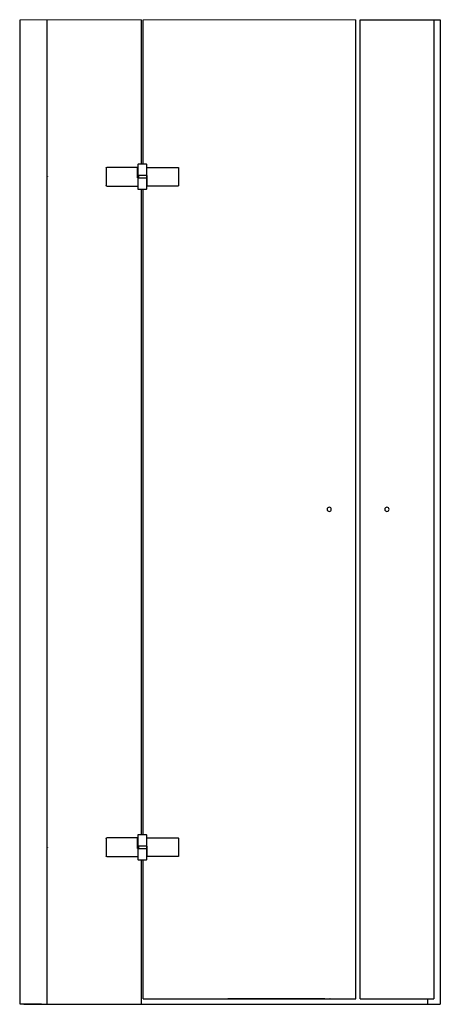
# Model space of a CAD drawing. Header units: millimetres. Extents: x 5080.74 to 5081.53, y 3322.12 to 3323.97.
import ezdxf

# ---------------------------------------------------------------- set-up
doc = ezdxf.new("R2010")
doc.units = ezdxf.units.MM
doc.layers.add('SANINDUSA', color=3, linetype='Continuous')

msp = doc.modelspace()

# ---------------------------------------------------------------- linework, layer by layer
at = {"layer": 'SANINDUSA', "linetype": 'Continuous', "lineweight": 0}
for p, q in [((5080.9672, 3323.965), (5080.7392, 3323.965)), ((5080.9702, 3323.965), (5081.3698, 3323.965))]:
    msp.add_line(p, q, dxfattribs=at)
at = {"layer": 'SANINDUSA'}
for points in [[(5080.7392, 3322.1152), (5080.7392, 3322.1152), (5080.7392, 3323.965), (5080.7392, 3323.965)], [(5080.7901, 3322.1152), (5080.7901, 3322.1152), (5080.7901, 3323.965), (5080.7901, 3323.965)], [(5080.9672, 3323.6941), (5080.9672, 3323.6941), (5080.9672, 3323.965), (5080.9672, 3323.965)], [(5080.9702, 3323.6941), (5080.9702, 3323.6941), (5080.9702, 3323.965), (5080.9702, 3323.965)], [(5081.3698, 3322.1252), (5081.3698, 3322.1252), (5081.3698, 3323.965), (5081.3698, 3323.965)], [(5081.3783, 3322.1252), (5081.3783, 3322.1252), (5081.3783, 3323.965), (5081.3783, 3323.965)], [(5081.3783, 3323.965), (5081.3783, 3323.965), (5081.5285, 3323.965), (5081.5285, 3323.965)], [(5081.5165, 3323.965), (5081.5165, 3323.965), (5081.5165, 3322.1252), (5081.5165, 3322.1252)], [(5081.5285, 3323.965), (5081.5285, 3323.965), (5081.5285, 3322.1152), (5081.5285, 3322.1152)], [(5080.9007, 3323.6866), (5080.9007, 3323.6871), (5080.9011, 3323.6876), (5080.9017, 3323.6876)], [(5080.9007, 3323.6866), (5080.9007, 3323.6866), (5080.9007, 3323.6536), (5080.9007, 3323.6536)], [(5080.9598, 3323.6876), (5080.9598, 3323.6876), (5080.9017, 3323.6876), (5080.9017, 3323.6876)], [(5080.9598, 3323.6681), (5080.9598, 3323.6681), (5080.9598, 3323.6876), (5080.9598, 3323.6876)], [(5080.9607, 3323.6931), (5080.9607, 3323.6936), (5080.9611, 3323.6941), (5080.9617, 3323.6941)], [(5080.9607, 3323.6721), (5080.9607, 3323.6721), (5080.9607, 3323.6931), (5080.9607, 3323.6931)], [(5080.9617, 3323.6941), (5080.9617, 3323.6941), (5080.9757, 3323.6941), (5080.9757, 3323.6941)], [(5080.9767, 3323.6931), (5080.9767, 3323.6931), (5080.9767, 3323.6876), (5080.9767, 3323.6876)], [(5080.9767, 3323.6876), (5080.9767, 3323.6876), (5080.9767, 3323.6721), (5080.9767, 3323.6721)], [(5080.9767, 3323.6876), (5080.9767, 3323.6876), (5081.0357, 3323.6876), (5081.0357, 3323.6876)], [(5081.0357, 3323.6876), (5081.0362, 3323.6876), (5081.0367, 3323.6871), (5081.0367, 3323.6866)], [(5081.0367, 3323.6866), (5081.0367, 3323.6866), (5081.0367, 3323.6536), (5081.0367, 3323.6536)], [(5080.9607, 3323.6681), (5080.9607, 3323.6681), (5080.9598, 3323.6681), (5080.9598, 3323.6681)], [(5080.9776, 3323.6721), (5080.9776, 3323.6721), (5080.9607, 3323.6721), (5080.9607, 3323.6721)], [(5080.9607, 3323.6471), (5080.9607, 3323.6471), (5080.9607, 3323.6681), (5080.9607, 3323.6681)], [(5080.9607, 3323.6681), (5080.9607, 3323.6681), (5080.9767, 3323.6681), (5080.9767, 3323.6681)], [(5080.9612, 3323.6721), (5080.9612, 3323.6721), (5080.9612, 3323.6681), (5080.9612, 3323.6681)], [(5080.9762, 3323.6721), (5080.9762, 3323.6721), (5080.9762, 3323.6681), (5080.9762, 3323.6681)], [(5080.9767, 3323.6681), (5080.9767, 3323.6681), (5080.9767, 3323.6471), (5080.9767, 3323.6471)], [(5080.9776, 3323.6526), (5080.9776, 3323.6526), (5080.9776, 3323.6721), (5080.9776, 3323.6721)], [(5080.9017, 3323.6526), (5080.9011, 3323.6526), (5080.9007, 3323.653), (5080.9007, 3323.6536)], [(5080.9017, 3323.6526), (5080.9017, 3323.6526), (5080.9607, 3323.6526), (5080.9607, 3323.6526)], [(5080.9617, 3323.6461), (5080.9611, 3323.6461), (5080.9607, 3323.6465), (5080.9607, 3323.6471)], [(5080.9757, 3323.6461), (5080.9757, 3323.6461), (5080.9617, 3323.6461), (5080.9617, 3323.6461)], [(5080.9672, 3322.4341), (5080.9672, 3322.4341), (5080.9672, 3323.6461), (5080.9672, 3323.6461)], [(5080.9702, 3322.4341), (5080.9702, 3322.4341), (5080.9702, 3323.6461), (5080.9702, 3323.6461)], [(5081.0357, 3323.6526), (5081.0357, 3323.6526), (5080.9776, 3323.6526), (5080.9776, 3323.6526)], [(5080.9007, 3322.4266), (5080.9007, 3322.4272), (5080.9011, 3322.4276), (5080.9017, 3322.4276)], [(5080.9007, 3322.4266), (5080.9007, 3322.4266), (5080.9007, 3322.3936), (5080.9007, 3322.3936)], [(5080.9598, 3322.4276), (5080.9598, 3322.4276), (5080.9017, 3322.4276), (5080.9017, 3322.4276)], [(5080.9598, 3322.4081), (5080.9598, 3322.4081), (5080.9598, 3322.4276), (5080.9598, 3322.4276)], [(5080.9607, 3322.4331), (5080.9607, 3322.4337), (5080.9611, 3322.4341), (5080.9617, 3322.4341)], [(5080.9607, 3322.4121), (5080.9607, 3322.4121), (5080.9607, 3322.4331), (5080.9607, 3322.4331)], [(5080.9617, 3322.4341), (5080.9617, 3322.4341), (5080.9757, 3322.4341), (5080.9757, 3322.4341)], [(5080.9767, 3322.4331), (5080.9767, 3322.4331), (5080.9767, 3322.4276), (5080.9767, 3322.4276)], [(5080.9767, 3322.4276), (5080.9767, 3322.4276), (5081.0357, 3322.4276), (5081.0357, 3322.4276)], [(5080.9767, 3322.4276), (5080.9767, 3322.4276), (5080.9767, 3322.4121), (5080.9767, 3322.4121)], [(5081.0357, 3322.4276), (5081.0362, 3322.4276), (5081.0367, 3322.4272), (5081.0367, 3322.4266)], [(5081.0367, 3322.4266), (5081.0367, 3322.4266), (5081.0367, 3322.3936), (5081.0367, 3322.3936)], [(5080.7392, 3322.1152), (5080.7392, 3322.1152), (5080.7392, 3322.4063), (5080.7392, 3322.4063)], [(5080.9607, 3322.4081), (5080.9607, 3322.4081), (5080.9598, 3322.4081), (5080.9598, 3322.4081)], [(5080.9776, 3322.4121), (5080.9776, 3322.4121), (5080.9607, 3322.4121), (5080.9607, 3322.4121)], [(5080.9607, 3322.3871), (5080.9607, 3322.3871), (5080.9607, 3322.4081), (5080.9607, 3322.4081)], [(5080.9607, 3322.4081), (5080.9607, 3322.4081), (5080.9767, 3322.4081), (5080.9767, 3322.4081)], [(5080.9612, 3322.4121), (5080.9612, 3322.4121), (5080.9612, 3322.4081), (5080.9612, 3322.4081)], [(5080.9762, 3322.4121), (5080.9762, 3322.4121), (5080.9762, 3322.4081), (5080.9762, 3322.4081)], [(5080.9767, 3322.4081), (5080.9767, 3322.4081), (5080.9767, 3322.3871), (5080.9767, 3322.3871)], [(5080.9776, 3322.3926), (5080.9776, 3322.3926), (5080.9776, 3322.4121), (5080.9776, 3322.4121)], [(5080.9017, 3322.3926), (5080.9011, 3322.3926), (5080.9007, 3322.3931), (5080.9007, 3322.3936)], [(5080.9017, 3322.3926), (5080.9017, 3322.3926), (5080.9607, 3322.3926), (5080.9607, 3322.3926)], [(5080.9617, 3322.3861), (5080.9611, 3322.3861), (5080.9607, 3322.3866), (5080.9607, 3322.3871)], [(5081.0357, 3322.3926), (5081.0357, 3322.3926), (5080.9776, 3322.3926), (5080.9776, 3322.3926)], [(5080.9757, 3322.3861), (5080.9757, 3322.3861), (5080.9617, 3322.3861), (5080.9617, 3322.3861)], [(5080.9672, 3322.1152), (5080.9672, 3322.1152), (5080.9672, 3322.3861), (5080.9672, 3322.3861)], [(5080.9702, 3322.1252), (5080.9702, 3322.1252), (5080.9702, 3322.3861), (5080.9702, 3322.3861)], [(5080.7792, 3322.1152), (5080.7792, 3322.1152), (5080.7392, 3322.1152), (5080.7392, 3322.1152)], [(5080.7461, 3322.1152), (5080.7461, 3322.1152), (5081.5285, 3322.1152), (5081.5285, 3322.1152)], [(5080.9702, 3322.1252), (5080.9702, 3322.1252), (5081.3698, 3322.1252), (5081.3698, 3322.1252)], [(5081.3114, 3322.1252), (5081.3114, 3322.1252), (5081.1295, 3322.1252), (5081.1295, 3322.1252)], [(5081.3783, 3322.1252), (5081.3783, 3322.1252), (5081.5165, 3322.1252), (5081.5165, 3322.1252)], [(5081.5045, 3322.1252), (5081.5045, 3322.1252), (5081.5045, 3322.1152), (5081.5045, 3322.1152)]]:
    msp.add_open_spline(points, degree=3, dxfattribs=at)
for points, knots in [([(5081.5284, 3323.965), (5081.5284, 3323.9651), (5081.5285, 3323.9651), (5081.5285, 3323.9651), (5081.5285, 3323.9651), (5081.5286, 3323.9651), (5081.5286, 3323.9651), (5081.5286, 3323.965), (5081.5286, 3323.965), (5081.5286, 3323.965), (5081.5286, 3323.9649), (5081.5285, 3323.9649), (5081.5285, 3323.9649), (5081.5285, 3323.9649), (5081.5284, 3323.965), (5081.5284, 3323.965)], [0, 0, 0, 0, 0.25, 0.25, 0.25, 0.25, 0.5, 0.5, 0.5, 0.5, 0.75, 0.75, 0.75, 0.75, 1, 1, 1, 1]), ([(5080.9757, 3323.6941), (5080.9759, 3323.6941), (5080.9762, 3323.694), (5080.9764, 3323.6938), (5080.9764, 3323.6938), (5080.9766, 3323.6936), (5080.9767, 3323.6933), (5080.9767, 3323.6931)], [0, 0, 0, 0, 0.5, 0.5, 0.5, 0.5, 1, 1, 1, 1]), ([(5080.7904, 3323.6701), (5080.7904, 3323.6701), (5080.7904, 3323.6702), (5080.7905, 3323.6702), (5080.7905, 3323.6702), (5080.7905, 3323.6702), (5080.7906, 3323.6701), (5080.7906, 3323.6701), (5080.7906, 3323.6701), (5080.7906, 3323.67), (5080.7905, 3323.67), (5080.7905, 3323.67), (5080.7905, 3323.67), (5080.7904, 3323.67), (5080.7904, 3323.67), (5080.7904, 3323.6701)], [0, 0, 0, 0, 0.25, 0.25, 0.25, 0.25, 0.5, 0.5, 0.5, 0.5, 0.75, 0.75, 0.75, 0.75, 1, 1, 1, 1]), ([(5080.9767, 3323.6471), (5080.9767, 3323.6468), (5080.9766, 3323.6465), (5080.9764, 3323.6464), (5080.9764, 3323.6464), (5080.9762, 3323.6462), (5080.9759, 3323.6461), (5080.9757, 3323.6461)], [0, 0, 0, 0, 0.5, 0.5, 0.5, 0.5, 1, 1, 1, 1]), ([(5081.0367, 3323.6536), (5081.0367, 3323.6533), (5081.0366, 3323.653), (5081.0364, 3323.6529), (5081.0364, 3323.6529), (5081.0362, 3323.6527), (5081.0359, 3323.6526), (5081.0357, 3323.6526)], [0, 0, 0, 0, 0.5, 0.5, 0.5, 0.5, 1, 1, 1, 1]), ([(5081.3158, 3323.0451), (5081.3158, 3323.0473), (5081.3176, 3323.0491), (5081.3198, 3323.0491), (5081.3198, 3323.0491), (5081.3221, 3323.0491), (5081.3238, 3323.0473), (5081.3238, 3323.0451), (5081.3238, 3323.0451), (5081.3238, 3323.0429), (5081.3221, 3323.0411), (5081.3198, 3323.0411), (5081.3198, 3323.0411), (5081.3176, 3323.0411), (5081.3158, 3323.0429), (5081.3158, 3323.0451)], [0, 0, 0, 0, 0.25, 0.25, 0.25, 0.25, 0.5, 0.5, 0.5, 0.5, 0.75, 0.75, 0.75, 0.75, 1, 1, 1, 1]), ([(5081.4243, 3323.0451), (5081.4243, 3323.0473), (5081.4261, 3323.0491), (5081.4283, 3323.0491), (5081.4283, 3323.0491), (5081.4305, 3323.0491), (5081.4323, 3323.0473), (5081.4323, 3323.0451), (5081.4323, 3323.0451), (5081.4323, 3323.0429), (5081.4305, 3323.0411), (5081.4283, 3323.0411), (5081.4283, 3323.0411), (5081.4261, 3323.0411), (5081.4243, 3323.0429), (5081.4243, 3323.0451)], [0, 0, 0, 0, 0.25, 0.25, 0.25, 0.25, 0.5, 0.5, 0.5, 0.5, 0.75, 0.75, 0.75, 0.75, 1, 1, 1, 1]), ([(5080.9757, 3322.4341), (5080.9759, 3322.4341), (5080.9762, 3322.434), (5080.9764, 3322.4338), (5080.9764, 3322.4338), (5080.9766, 3322.4337), (5080.9767, 3322.4334), (5080.9767, 3322.4331)], [0, 0, 0, 0, 0.5, 0.5, 0.5, 0.5, 1, 1, 1, 1]), ([(5080.7904, 3322.4101), (5080.7904, 3322.4102), (5080.7904, 3322.4102), (5080.7905, 3322.4102), (5080.7905, 3322.4102), (5080.7905, 3322.4102), (5080.7906, 3322.4102), (5080.7906, 3322.4101), (5080.7906, 3322.4101), (5080.7906, 3322.4101), (5080.7905, 3322.41), (5080.7905, 3322.41), (5080.7905, 3322.41), (5080.7904, 3322.41), (5080.7904, 3322.4101), (5080.7904, 3322.4101)], [0, 0, 0, 0, 0.25, 0.25, 0.25, 0.25, 0.5, 0.5, 0.5, 0.5, 0.75, 0.75, 0.75, 0.75, 1, 1, 1, 1]), ([(5080.7904, 3322.4101), (5080.7904, 3322.4102), (5080.7904, 3322.4102), (5080.7905, 3322.4102), (5080.7905, 3322.4102), (5080.7905, 3322.4102), (5080.7906, 3322.4102), (5080.7906, 3322.4101), (5080.7906, 3322.4101), (5080.7906, 3322.4101), (5080.7905, 3322.41), (5080.7905, 3322.41), (5080.7905, 3322.41), (5080.7904, 3322.41), (5080.7904, 3322.4101), (5080.7904, 3322.4101)], [0, 0, 0, 0, 0.25, 0.25, 0.25, 0.25, 0.5, 0.5, 0.5, 0.5, 0.75, 0.75, 0.75, 0.75, 1, 1, 1, 1]), ([(5080.9767, 3322.3871), (5080.9767, 3322.3869), (5080.9766, 3322.3866), (5080.9764, 3322.3864), (5080.9764, 3322.3864), (5080.9762, 3322.3862), (5080.9759, 3322.3861), (5080.9757, 3322.3861)], [0, 0, 0, 0, 0.5, 0.5, 0.5, 0.5, 1, 1, 1, 1]), ([(5081.0367, 3322.3936), (5081.0367, 3322.3934), (5081.0366, 3322.3931), (5081.0364, 3322.3929), (5081.0364, 3322.3929), (5081.0362, 3322.3927), (5081.0359, 3322.3926), (5081.0357, 3322.3926)], [0, 0, 0, 0, 0.5, 0.5, 0.5, 0.5, 1, 1, 1, 1]), ([(5080.7382, 3322.1152), (5080.7382, 3322.1152), (5080.7382, 3322.1153), (5080.7383, 3322.1153), (5080.7383, 3322.1153), (5080.7383, 3322.1153), (5080.7384, 3322.1152), (5080.7384, 3322.1152), (5080.7384, 3322.1152), (5080.7384, 3322.1151), (5080.7383, 3322.1151), (5080.7383, 3322.1151), (5080.7383, 3322.1151), (5080.7382, 3322.1151), (5080.7382, 3322.1151), (5080.7382, 3322.1152)], [0, 0, 0, 0, 0.25, 0.25, 0.25, 0.25, 0.5, 0.5, 0.5, 0.5, 0.75, 0.75, 0.75, 0.75, 1, 1, 1, 1]), ([(5080.9701, 3322.1252), (5080.9701, 3322.1252), (5080.9701, 3322.1253), (5080.9702, 3322.1253), (5080.9702, 3322.1253), (5080.9702, 3322.1253), (5080.9703, 3322.1252), (5080.9703, 3322.1252), (5080.9703, 3322.1252), (5080.9703, 3322.1251), (5080.9702, 3322.1251), (5080.9702, 3322.1251), (5080.9702, 3322.1251), (5080.9701, 3322.1251), (5080.9701, 3322.1251), (5080.9701, 3322.1252)], [0, 0, 0, 0, 0.25, 0.25, 0.25, 0.25, 0.5, 0.5, 0.5, 0.5, 0.75, 0.75, 0.75, 0.75, 1, 1, 1, 1]), ([(5081.3213, 3322.1252), (5081.3213, 3322.1252), (5081.3213, 3322.1253), (5081.3214, 3322.1253), (5081.3214, 3322.1253), (5081.3214, 3322.1253), (5081.3215, 3322.1252), (5081.3215, 3322.1252), (5081.3215, 3322.1252), (5081.3215, 3322.1251), (5081.3214, 3322.1251), (5081.3214, 3322.1251), (5081.3214, 3322.1251), (5081.3213, 3322.1251), (5081.3213, 3322.1251), (5081.3213, 3322.1252)], [0, 0, 0, 0, 0.25, 0.25, 0.25, 0.25, 0.5, 0.5, 0.5, 0.5, 0.75, 0.75, 0.75, 0.75, 1, 1, 1, 1])]:
    msp.add_open_spline(points, degree=3, knots=knots, dxfattribs=at)

doc.saveas('drawing.dxf')
